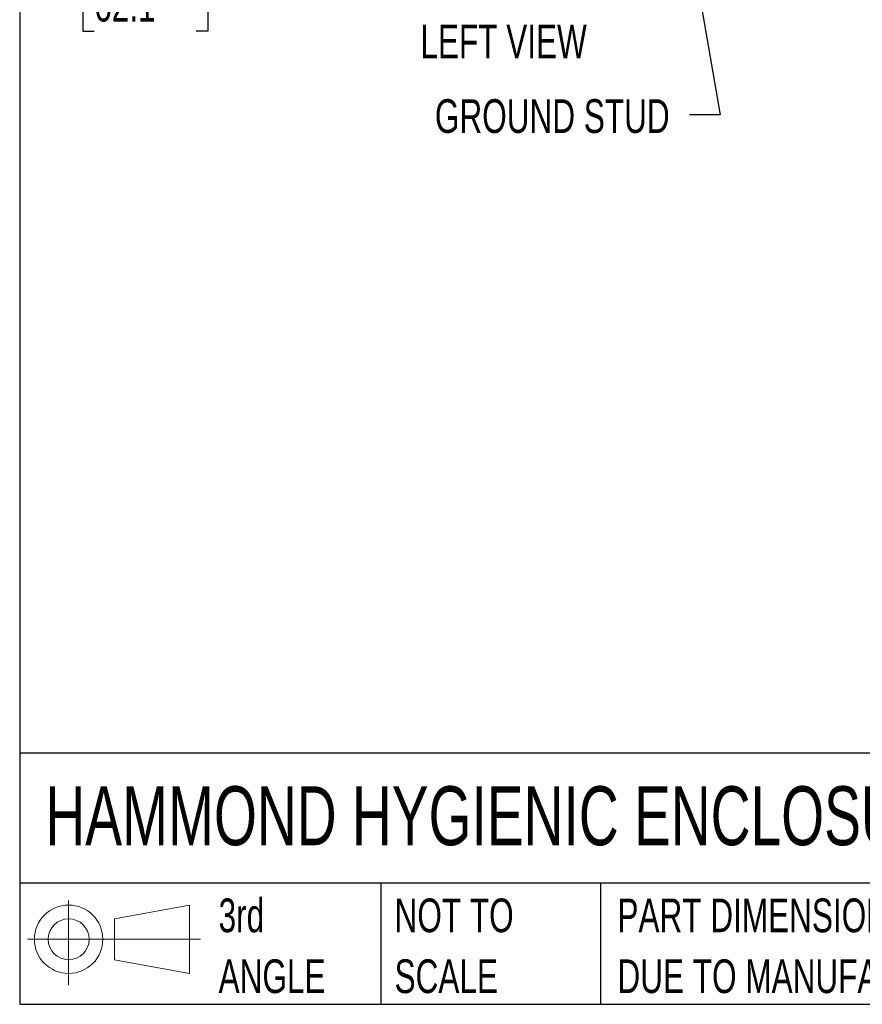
# Model space of a CAD drawing. Header units: inches. Extents: x 0.2 to 10.8, y 0.2 to 8.2.
# Tile 1 of 145: x 0.2 to 2.3, y 0.2 to 2.7. Entities that reach past the tile are written whole.
import ezdxf

# ---------------------------------------------------------------- set-up
doc = ezdxf.new("R2010")
doc.units = ezdxf.units.IN
doc.header["$MEASUREMENT"] = 0
doc.layers.add('DIMENSIONS', color=140, linetype='Continuous')
doc.layers.add('TEXT', color=140, linetype='Continuous')
doc.styles.add('SLDTEXTSTYLE0', font='TXT', dxfattribs={"width": 0.7})
doc.dimstyles.new('SLDDIMSTYLE1', dxfattribs={"dimtxt": 0.084961, "dimasz": 0.13, "dimexe": 0, "dimexo": 0.0625, "dimgap": 0.02124, "dimtad": 0, "dimtih": 1, "dimtoh": 1, "dimlfac": 18, "dimrnd": 1e-09, "dimzin": 12, "dimdsep": 46, "dimtxsty": 'SLDTEXTSTYLE0', "dimsah": 1, "dimcen": 0.09, "dimadec": 0, "dimazin": 3, "dimtfac": 1, "dimtmove": 0, "dimatfit": 0, "dimfxl": 0, "dimfrac": 2, "dimtolj": 1, "dimtzin": 12, "dimarcsym": 0})
doc.dimstyles.new('SLDDIMSTYLE3', dxfattribs={"dimtxt": 0.18, "dimasz": 0.13, "dimexe": 0, "dimexo": 0.0625, "dimgap": 0, "dimtad": 0, "dimtih": 1, "dimtoh": 1, "dimdec": 0, "dimrnd": 1e-09, "dimzin": 0, "dimdsep": 46, "dimtxsty": 'Standard', "dimsah": 1, "dimcen": 0.09, "dimadec": 0, "dimazin": 0, "dimtfac": 0.13, "dimtdec": 0, "dimtofl": 0, "dimtmove": 0, "dimatfit": 3, "dimfxl": 0, "dimfrac": 2, "dimtolj": 1, "dimtzin": 0, "dimarcsym": 0})

# ---------------------------------------------------------------- blocks, each defined once
blk = doc.blocks.new('Block11')
at = {"color": 7, "linetype": 'Continuous', "lineweight": 18}
for p, q in [((0.1019, 0.2091), (0.1019, 0)), ((0.2157, 0.1641), (0.4006, 0.1981)), ((0.4006, 0.1981), (0.4006, 0.0288)), ((0.2157, 0.0628), (0.2157, 0.1641)), ((0, 0.1135), (0.4281, 0.1135)), ((0.2157, 0.0628), (0.4006, 0.0288))]:
    blk.add_line(p, q, dxfattribs=at)
for radius in [0.0846, 0.0506]:
    blk.add_circle((0.1019, 0.1135), radius, dxfattribs=at)
blk = doc.blocks.new('Block12')
at = {"color": 7, "linetype": 'Continuous'}
blk.add_blockref('Block11', (0, 0), dxfattribs=at)
blk = doc.blocks.new('SW_NOTE_0_3')
at = {"layer": 'TEXT', "color": 0, "char_height": 0.083333, "attachment_point": 1, "style": 'SLDTEXTSTYLE0'}
for s, insert in [('PART DIMENSIONS MAY DIFFER SLIGHTLY', (0, 0.1074)), ("DUE TO MANUFACTURER'S VARIANCES", (0, -0.0431))]:
    blk.add_mtext(s, dxfattribs=dict(at, insert=insert))
blk = doc.blocks.new('SW_NOTE_0_4')
at = {"layer": 'TEXT', "color": 0, "char_height": 0.08333, "attachment_point": 1, "style": 'SLDTEXTSTYLE0'}
for s, insert in [('NOT TO', (0, 0.1074)), ('SCALE', (0, -0.0431))]:
    blk.add_mtext(s, dxfattribs=dict(at, insert=insert))
blk = doc.blocks.new('SW_NOTE_0_5')
at = {"layer": 'TEXT', "color": 0, "char_height": 0.08333, "attachment_point": 1, "style": 'SLDTEXTSTYLE0'}
for s, insert in [('3rd', (0, 0.1074)), ('ANGLE', (0, -0.0431))]:
    blk.add_mtext(s, dxfattribs=dict(at, insert=insert))
blk = doc.blocks.new('_D_8')
at = {"layer": 'DIMENSIONS'}
for p, q in [((0.9653, 3.2136), (0.9653, 3.4636)), ((1.8372, 3.2136), (0.8403, 3.2136)), ((1.0171, 3.0778), (0.8403, 3.0778)), ((0.9653, 2.7915), (0.9653, 3.0778)), ((0.4345, 2.7915), (0.406, 2.7915)), ((0.406, 2.7915), (0.406, 2.6565)), ((0.687, 2.7915), (0.7155, 2.7915)), ((0.7155, 2.7915), (0.7155, 2.6565)), ((0.8401, 2.7915), (0.9653, 2.7915)), ((0.406, 2.6565), (0.4345, 2.6565)), ((0.7155, 2.6565), (0.687, 2.6565))]:
    blk.add_line(p, q, dxfattribs=at)
for points in [[(0.9653, 3.2136), (0.9853, 3.3436), (0.9453, 3.3436)], [(0.9653, 3.0778), (0.9453, 2.9478), (0.9853, 2.9478)]]:
    blk.add_solid(points, dxfattribs=at)
at = {"layer": 'DIMENSIONS', "char_height": 0.08333, "attachment_point": 1, "style": 'SLDTEXTSTYLE0'}
for s, insert in [('2.45', (0.4345, 2.918)), ('62.1', (0.4345, 2.7639))]:
    blk.add_mtext(s, dxfattribs=dict(at, insert=insert))

msp = doc.modelspace()

# ---------------------------------------------------------------- linework, layer by layer
at = {"layer": 'TEXT'}
for p, q in [((0.25, 8.25), (0.25, 0.25)), ((10.75, 0.8711066), (0.25, 0.8711066)), ((10.75, 0.55), (0.25, 0.55)), ((1.1434934, 0.55), (1.1434934, 0.25)), ((1.6865112, 0.55), (1.6865112, 0.25)), ((0.25, 0.25), (10.75, 0.25))]:
    msp.add_line(p, q, dxfattribs=at)

# ---------------------------------------------------------------- block references
for name, p in [('SW_NOTE_0_5', (0.7421429, 0.4042537)), ('SW_NOTE_0_4', (1.17743, 0.4042537)), ('SW_NOTE_0_3', (1.7288399, 0.4042537)), ('Block12', (0.2692102, 0.2973959))]:
    msp.add_blockref(name, p, dxfattribs=at)

# ---------------------------------------------------------------- texts
at = {"layer": 'DIMENSIONS', "insert": (1.8579611, 2.4883749), "char_height": 0.083333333, "attachment_point": 3, "style": 'SLDTEXTSTYLE0'}
msp.add_mtext('GROUND STUD', dxfattribs=at)
at = {"layer": 'TEXT', "style": 'SLDTEXTSTYLE0'}
for s, insert, char_height, attachment_point in [('LEFT VIEW', (1.4471904, 2.6730157), 0.08333333, 2), ('HAMMOND HYGIENIC ENCLOSURES', (0.3136116, 0.7892674), 0.145833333, 1)]:
    msp.add_mtext(s, dxfattribs=dict(at, insert=insert, char_height=char_height, attachment_point=attachment_point))

# ---------------------------------------------------------------- dimensions: what is measured, and where the dimension line sits
at = {"layer": 'DIMENSIONS'}
dim = msp.add_linear_dim(base=(0.9652936, 3.0777514), p1=(1.8872183, 3.2135848), p2=(1.0671349, 3.0777514), angle=90, dimstyle='SLDDIMSTYLE1', dxfattribs=at)
dim.commit()
dim.dimension.update_dxf_attribs({"geometry": '_D_8', "text_midpoint": (0.9652936, 2.7915351), "dimtype": 160})

# ---------------------------------------------------------------- leaders
msp.add_leader([(1.8564194, 3.1723561), (1.9832978, 2.4498533), (1.9067667, 2.4498533)], dimstyle='SLDDIMSTYLE3', dxfattribs=at)

doc.saveas('drawing.dxf')
